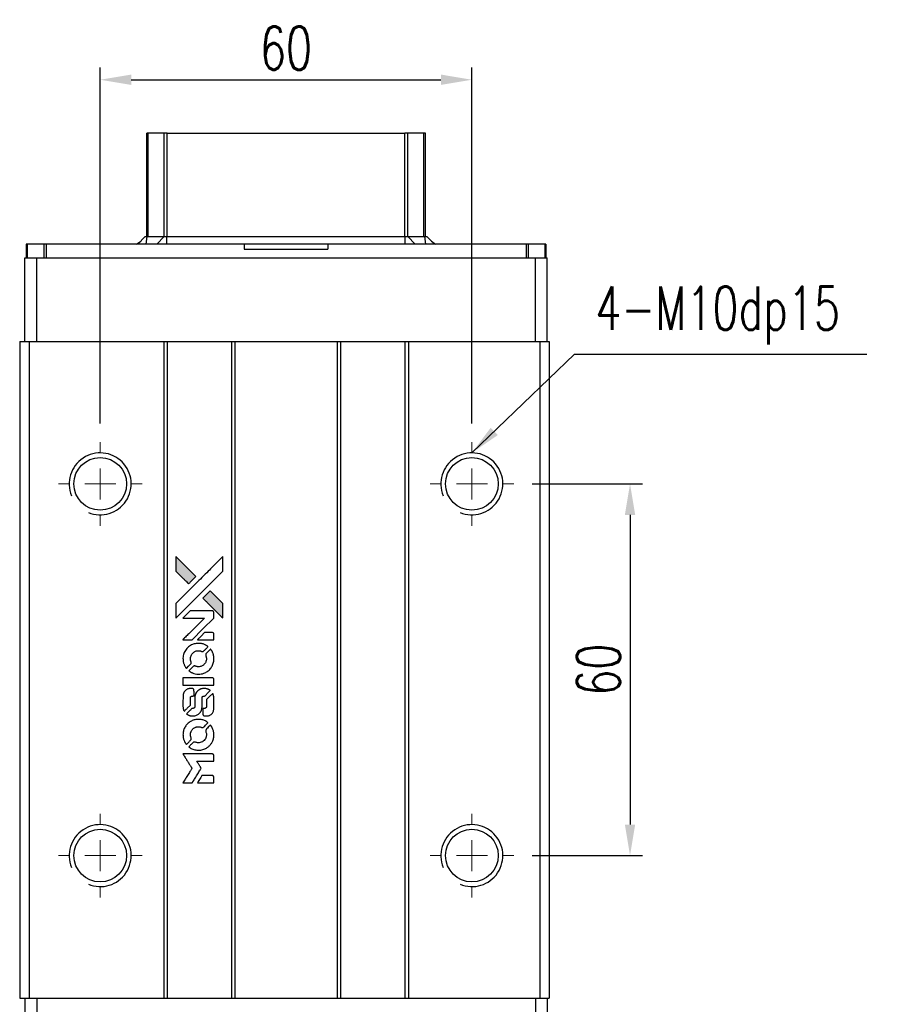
# Model space of a CAD drawing. Header units: millimetres. Extents: x 27 to 525, y 614 to 1051.
# Tile 2 of 3: x 67 to 208, y 892 to 1051. Entities that reach past the tile are written whole.
import ezdxf

# ---------------------------------------------------------------- set-up
doc = ezdxf.new("R2010")
doc.units = ezdxf.units.MM
doc.header["$PDSIZE"] = -1
doc.layers.add('DIM', color=4, linetype='Continuous')
doc.styles.add('DIM-7', font='SIMPLEX.shx', dxfattribs={"width": 0.7, "bigfont": 'chineset.shx'})
doc.dimstyles.new('CNS', dxfattribs={"dimtxt": 3.5, "dimasz": 2.5, "dimexe": 1, "dimexo": 1.5, "dimgap": 0.09, "dimtad": 0, "dimdsep": 46, "dimtxsty": 'DIM-7', "dimcen": 0.09, "dimclrd": 1, "dimclre": 1, "dimclrt": 4, "dimadec": 0, "dimazin": 0, "dimtfac": 1, "dimtix": 1, "dimtmove": 2, "dimatfit": 3, "dimfxl": 1, "dimtvp": 0.971429, "dimtolj": 1, "dimarcsym": 0})

# ---------------------------------------------------------------- blocks, each defined once
blk = doc.blocks.new('SW_CENTERMARKSYMBOL_0')
at = {"color": 0, "linetype": 'Continuous', "lineweight": 18}
for p, q in [((0, 5), (0, 6.75)), ((0, 0), (0, 2.5)), ((-5, 0), (-6.75, 0)), ((0, 0), (-2.5, 0)), ((0, 0), (0, -2.5)), ((0, 0), (2.5, 0)), ((5, 0), (6.75, 0)), ((0, -5), (0, -6.75))]:
    blk.add_line(p, q, dxfattribs=at)
blk = doc.blocks.new('SW_CENTERMARKSYMBOL_1')
at = {"color": 0, "linetype": 'Continuous', "lineweight": 18}
for p, q in [((0, 5), (0, 6.75)), ((0, 0), (0, 2.5)), ((-5, 0), (-6.75, 0)), ((0, 0), (-2.5, 0)), ((0, 0), (0, -2.5)), ((0, 0), (2.5, 0)), ((5, 0), (6.75, 0)), ((0, -5), (0, -6.75))]:
    blk.add_line(p, q, dxfattribs=at)
blk = doc.blocks.new('SW_CENTERMARKSYMBOL_2')
at = {"color": 0, "linetype": 'Continuous', "lineweight": 18}
for p, q in [((0, 5), (0, 6.75)), ((0, 0), (0, 2.5)), ((-5, 0), (-6.75, 0)), ((0, 0), (-2.5, 0)), ((0, 0), (0, -2.5)), ((0, 0), (2.5, 0)), ((5, 0), (6.75, 0)), ((0, -5), (0, -6.75))]:
    blk.add_line(p, q, dxfattribs=at)
blk = doc.blocks.new('SW_CENTERMARKSYMBOL_3')
at = {"color": 0, "linetype": 'Continuous', "lineweight": 18}
for p, q in [((0, 5), (0, 6.75)), ((0, 0), (0, 2.5)), ((-5, 0), (-6.75, 0)), ((0, 0), (-2.5, 0)), ((0, 0), (0, -2.5)), ((0, 0), (2.5, 0)), ((5, 0), (6.75, 0)), ((0, -5), (0, -6.75))]:
    blk.add_line(p, q, dxfattribs=at)
blk = doc.blocks.new('LOGO2')
at = {"linetype": 'Continuous'}
h = blk.add_hatch(color=22, dxfattribs=at)
h.dxf.hatch_style = 1
h.paths.add_polyline_path([(583.53, 1429.73), (583.53, 1428.55), (583.53, 1427.37), (584.56, 1426.35, 0.000288), (584.95, 1425.96, 0.000479), (585.28, 1425.63, 0.000013), (585.58, 1425.34, 0.197177), (585.59, 1425.34, 0.197497), (585.59, 1425.34, 0.00004), (585.76, 1425.51, 0.000834), (585.95, 1425.7, 0.000506), (586.18, 1425.92), (586.76, 1426.5), (585.15, 1428.12)])
h.paths.add_polyline_path([(589.06, 1424.2), (588.47, 1423.62, 0.000476), (588.25, 1423.39, 0.000789), (588.06, 1423.2, 0.000035), (587.89, 1423.03, 0.19758), (587.89, 1423.03, 0.198396), (587.89, 1423.02, 0.000019), (588.12, 1422.79, 0.000582), (588.38, 1422.53, 0.000351), (588.68, 1422.23, 0.000108), (589.98, 1420.93, 0.000692), (590.64, 1420.28, 0.000077), (591.09, 1419.83, 0.197527), (591.11, 1419.82, 0.410181), (591.12, 1419.83, 0.000493), (591.12, 1420.07, 0.002424), (591.12, 1420.41, 0.000529), (591.12, 1420.98), (591.12, 1422.14), (590.09, 1423.17)])
at = {"color": 22}
for points in [[(584.56, 1426.35, 0.000288), (584.95, 1425.96, 0.000479), (585.28, 1425.63, 0.000013), (585.58, 1425.34, 0.197177), (585.59, 1425.34, 0.197497), (585.59, 1425.34, 0.00004), (585.76, 1425.51, 0.000836), (585.95, 1425.7, 0.000505), (586.18, 1425.92), (586.76, 1426.5), (585.15, 1428.12), (583.53, 1429.73), (583.53, 1428.55), (583.53, 1427.37)], [(584.95, 1421.21, -0.000056), (585.66, 1421.92, -0.000021), (586.65, 1422.91, -0.000021), (587.73, 1423.99, -0.000025), (588.75, 1425), (591.12, 1427.37), (591.12, 1428.54), (591.12, 1429.72), (589.52, 1428.13, 0.000274), (588.76, 1427.37, 0.000123), (587.75, 1426.37, 0.000121), (586.69, 1425.31, 0.000165), (585.73, 1424.35), (583.53, 1422.16), (583.53, 1420.98), (583.53, 1419.8)], [(588.68, 1422.23, 0.000108), (589.98, 1420.93, 0.000692), (590.64, 1420.28, 0.000077), (591.09, 1419.83, 0.197527), (591.11, 1419.82, 0.410182), (591.12, 1419.83, 0.000493), (591.12, 1420.07, 0.002424), (591.12, 1420.41, 0.000529), (591.12, 1420.98), (591.12, 1422.14), (590.09, 1423.17), (589.06, 1424.2), (588.47, 1423.62, 0.000476), (588.25, 1423.39, 0.000789), (588.06, 1423.2, 0.000035), (587.89, 1423.03, 0.19758), (587.89, 1423.03, 0.198396), (587.89, 1423.02, 0.000019), (588.12, 1422.79, 0.000582), (588.38, 1422.53, 0.000351)], [(585.41, 1416.31), (586.17, 1416.31), (587.91, 1418.06), (589.66, 1419.81), (589.66, 1420.29, 0.0008), (589.66, 1420.61, 0.010795), (589.65, 1420.72, 0.030495), (589.64, 1420.78, 0.080372), (589.63, 1420.83, 0.03816), (589.6, 1420.87, 0.041799), (589.57, 1420.91, 0.042486), (589.53, 1420.93, 0.042078), (589.49, 1420.96, 0.099276), (589.43, 1420.97, 0.003302), (589.19, 1420.97, 0.002586), (588.77, 1420.98, 0.000204), (587.64, 1420.97), (585.83, 1420.97), (585.25, 1420.39), (584.66, 1419.81), (586.4, 1419.8), (588.14, 1419.79), (586.42, 1418.08, 0.000253), (585.76, 1417.42, 0.000412), (585.2, 1416.87, 0.000041), (584.7, 1416.36, 0.041338), (584.68, 1416.34), (584.66, 1416.31)], [(588.34, 1416.31), (589.66, 1416.31), (589.66, 1416.8), (589.65, 1417.29), (589.62, 1417.35, 0.03146), (589.6, 1417.37, 0.026444), (589.58, 1417.4, 0.026444), (589.55, 1417.42, 0.031457), (589.53, 1417.44), (589.47, 1417.47), (588.82, 1417.48), (588.17, 1417.48), (587.6, 1416.9, 0.000745), (587.38, 1416.68, 0.001228), (587.19, 1416.49, 0.000087), (587.03, 1416.32, 0.195134), (587.03, 1416.32, 0.412117), (587.03, 1416.31, 0.000048), (587.41, 1416.31, 0.00109), (587.84, 1416.31, 0.000653)], [(584.7, 1412.97, 0.023681), (584.73, 1412.76, 0.022402), (584.78, 1412.55, 0.021929), (584.85, 1412.35, 0.020503), (584.94, 1412.15, 0.013745), (585, 1412.03, 0.009767), (585.07, 1411.9, 0.009658), (585.15, 1411.79, 0.027804), (585.21, 1411.71), (585.23, 1411.69), (585.59, 1412.05, 0.002053), (585.77, 1412.23, 0.006738), (585.88, 1412.35, 0.007826), (585.96, 1412.43, 0.063909), (585.99, 1412.47, 0.061532), (586.01, 1412.54, 0.068674), (586.02, 1412.6, 0.052072), (586, 1412.68, 0.019648), (585.97, 1412.79, -0.018366), (585.93, 1412.92, -0.0288), (585.9, 1413.04, -0.029061), (585.89, 1413.16, -0.019155), (585.89, 1413.29, -0.053809), (585.94, 1413.58, -0.058833), (586.04, 1413.85, -0.058566), (586.2, 1414.09, -0.052525), (586.42, 1414.29, -0.044733), (586.61, 1414.4, -0.040573), (586.82, 1414.49, -0.041123), (587.04, 1414.53, -0.04951), (587.25, 1414.54, -0.017369), (587.34, 1414.53, -0.024255), (587.43, 1414.51, -0.023787), (587.52, 1414.49, -0.015798), (587.61, 1414.45, 0.010631), (587.67, 1414.43, 0.033653), (587.71, 1414.42, 0.037806), (587.76, 1414.41, 0.016307), (587.81, 1414.41, 0.068179), (587.92, 1414.43, 0.095747), (588, 1414.47, 0.033418), (588.11, 1414.57, 0.002133), (588.42, 1414.88, 0.001452), (588.59, 1415.06, 0.012393), (588.67, 1415.14, 0.020479), (588.71, 1415.19, 0.344362), (588.71, 1415.21, 0.074287), (588.66, 1415.25, 0.005454), (588.53, 1415.34, 0.008391), (588.39, 1415.42, 0.017097), (588.27, 1415.48, 0.027375), (588.04, 1415.58, 0.02835), (587.8, 1415.66, 0.027723), (587.54, 1415.7, 0.023913), (587.27, 1415.72, 0.027047), (586.94, 1415.72, 0.031685), (586.64, 1415.67, 0.032425), (586.35, 1415.59, 0.031013), (586.07, 1415.47, 0.037914), (585.73, 1415.27, 0.040153), (585.44, 1415.03, 0.039834), (585.18, 1414.74, 0.036173), (584.97, 1414.4, 0.040752), (584.83, 1414.08, 0.035885), (584.73, 1413.71, 0.035491), (584.68, 1413.34, 0.037615)], [(585.71, 1411.22, 0.018008), (585.82, 1411.15, 0.009842), (585.95, 1411.07, 0.009807), (586.1, 1411, 0.015716), (586.22, 1410.94, 0.048467), (586.66, 1410.8, 0.045841), (587.14, 1410.75, 0.046006), (587.61, 1410.78, 0.049638), (588.06, 1410.9, 0.064819), (588.64, 1411.2, 0.06695), (589.11, 1411.65, 0.066691), (589.45, 1412.2, 0.063505), (589.65, 1412.83, 0.03135), (589.66, 1413, 0.010439), (589.67, 1413.24, 0.010391), (589.66, 1413.47, 0.032408), (589.64, 1413.63, 0.015696), (589.61, 1413.82, 0.018095), (589.56, 1414, 0.018551), (589.5, 1414.17, 0.018352), (589.42, 1414.33, 0.015568), (589.37, 1414.44, 0.009832), (589.29, 1414.56, 0.009795), (589.22, 1414.68, 0.023727), (589.16, 1414.76), (589.13, 1414.79), (588.77, 1414.43, 0.001528), (588.57, 1414.23, 0.010022), (588.47, 1414.12, 0.019586), (588.41, 1414.06, 0.061865), (588.38, 1414.01, 0.055054), (588.35, 1413.93, 0.061607), (588.35, 1413.85, 0.048725), (588.36, 1413.76, 0.020221), (588.39, 1413.64, -0.017722), (588.43, 1413.52, -0.02685), (588.45, 1413.4, -0.02759), (588.46, 1413.29, -0.020233), (588.46, 1413.17, -0.04793), (588.43, 1412.93, -0.048386), (588.35, 1412.7, -0.047866), (588.22, 1412.49, -0.044964), (588.06, 1412.3, -0.04333), (587.87, 1412.15, -0.050921), (587.66, 1412.03, -0.051473), (587.43, 1411.97, -0.0459), (587.19, 1411.94, -0.019014), (587.07, 1411.95, -0.024114), (586.96, 1411.96, -0.025081), (586.86, 1411.99, -0.023892), (586.76, 1412.02, 0.008624), (586.68, 1412.05, 0.026486), (586.62, 1412.06, 0.035074), (586.58, 1412.07, 0.02756), (586.52, 1412.07, 0.087163), (586.44, 1412.06, 0.073291), (586.36, 1412.01, 0.028074), (586.25, 1411.91, 0.002594), (585.99, 1411.66), (585.62, 1411.29)], [(587.17, 1409), (589.65, 1409), (589.65, 1409.49), (589.65, 1409.98), (589.63, 1410.04, 0.071429), (589.59, 1410.08, 0.054799), (589.54, 1410.13, 0.053585), (589.48, 1410.16, 0.060698), (589.42, 1410.17, 0.033975), (589.32, 1410.18), (588.05, 1410.18, 0.000726), (586.82, 1410.18, 0.001084), (585.74, 1410.17), (584.68, 1410.17), (584.68, 1409.58), (584.68, 1409)], [(584.69, 1405.36, 0.018538), (584.7, 1405.28, 0.010695), (584.72, 1405.2, 0.01068), (584.74, 1405.11, 0.017678), (584.76, 1405.03, 0.013849), (584.79, 1404.95, 0.011814), (584.83, 1404.86, 0.004513), (584.86, 1404.78, 0.290035), (584.88, 1404.77, 0.196418), (584.88, 1404.78, 0.000124), (585.03, 1404.92, 0.001477), (585.19, 1405.08, 0.000898), (585.38, 1405.27), (585.88, 1405.77), (585.88, 1406.39, -0.001471), (585.88, 1406.86, -0.028714), (585.89, 1407, -0.097073), (585.92, 1407.08, -0.084199), (585.98, 1407.15, -0.042698), (586.02, 1407.18, -0.053912), (586.07, 1407.21, -0.051004), (586.12, 1407.22, -0.032967), (586.18, 1407.22, 0.00807), (586.21, 1407.22, 0.003023), (586.26, 1407.22, 0.002994), (586.31, 1407.23, 0.003629), (586.35, 1407.23), (586.46, 1407.24), (586.46, 1407.71, 0.001618), (586.46, 1407.94, 0.005206), (586.45, 1408.09, 0.00535), (586.45, 1408.19, 0.060675), (586.44, 1408.24, 0.048484), (586.43, 1408.26, 0.02389), (586.42, 1408.29, 0.022812), (586.4, 1408.31, 0.02462), (586.38, 1408.34, 0.061781), (586.32, 1408.39, 0.080179), (586.25, 1408.41, 0.048561), (586.16, 1408.43, 0.010021), (585.99, 1408.43, 0.016602), (585.77, 1408.42, 0.031409), (585.6, 1408.4, 0.036474), (585.44, 1408.36, 0.03439), (585.29, 1408.29, 0.065928), (585.06, 1408.13, 0.069066), (584.88, 1407.91, 0.065697), (584.75, 1407.64, 0.051559), (584.69, 1407.33, 0.020904), (584.69, 1407.16, 0.000451), (584.68, 1406.34, 0.000419), (584.68, 1405.52, 0.022759)], [(585.33, 1404.27, 0.023289), (585.45, 1404.2, 0.026845), (585.57, 1404.13, 0.026047), (585.7, 1404.09, 0.019751), (585.85, 1404.04, 0.013249), (585.93, 1404.03, 0.025169), (586, 1404.02, 0.016532), (586.08, 1404.01, 0.002937), (586.24, 1404.01, 0.003317), (586.38, 1404.01, 0.011808), (586.47, 1404.02, 0.01777), (586.53, 1404.02, 0.021476), (586.6, 1404.03, 0.04325), (586.86, 1404.12, 0.045753), (587.1, 1404.24, 0.04649), (587.31, 1404.41, 0.047672), (587.49, 1404.61, 0.025315), (587.54, 1404.69, 0.015208), (587.6, 1404.8, 0.01512), (587.65, 1404.91, 0.022488), (587.69, 1405.01, 0.027857), (587.73, 1405.17, 0.034138), (587.75, 1405.32, 0.014286), (587.76, 1405.55, 0.00124), (587.76, 1406.13, -0.00103), (587.76, 1406.49, -0.002552), (587.76, 1406.75, -0.001594), (587.76, 1406.95, -0.047676), (587.77, 1407, -0.085307), (587.8, 1407.09, -0.097789), (587.87, 1407.15, -0.085947), (587.95, 1407.2, -0.051339), (588.07, 1407.22, 0.014634), (588.11, 1407.22, 0.015028), (588.15, 1407.23, 0.014927), (588.18, 1407.24, 0.059415), (588.2, 1407.24, 0.070595), (588.24, 1407.27, 0.00028), (588.66, 1407.69, 0.000111), (589.08, 1408.11, 0.200239), (589.09, 1408.13, 0.268906), (589.09, 1408.14, 0.001866), (588.98, 1408.2, 0.007532), (588.88, 1408.25, 0.017818), (588.81, 1408.29, 0.013256), (588.72, 1408.32, 0.011636), (588.63, 1408.35, 0.011528), (588.54, 1408.38, 0.012303), (588.45, 1408.4, 0.0423), (588.31, 1408.42, 0.013657), (588.1, 1408.42, 0.013857), (587.89, 1408.42, 0.037428), (587.74, 1408.4, 0.014927), (587.64, 1408.37, 0.0122), (587.53, 1408.34, 0.012518), (587.43, 1408.3, 0.023062), (587.36, 1408.27, 0.065961), (587.08, 1408.08, 0.06055), (586.85, 1407.82, 0.059676), (586.68, 1407.51, 0.060497), (586.6, 1407.16, 0.025683), (586.59, 1407.09, 0.001528), (586.59, 1406.87, 0.002124), (586.59, 1406.59, 0.001173), (586.59, 1406.25, -0.000809), (586.58, 1405.65, -0.017164), (586.58, 1405.48, -0.063931), (586.56, 1405.38, -0.108429), (586.52, 1405.31, -0.052941), (586.47, 1405.28, -0.063675), (586.42, 1405.25, -0.050562), (586.36, 1405.24, -0.020337), (586.27, 1405.23, 0.009897), (586.22, 1405.22, 0.016482), (586.17, 1405.22, 0.019019), (586.14, 1405.21, 0.06043), (586.11, 1405.2, 0.076267), (586.06, 1405.16, 0.00054), (585.68, 1404.77, 0.000307), (585.28, 1404.37, 0.142594), (585.26, 1404.34, 0.232419), (585.27, 1404.33, 0.022995), (585.28, 1404.31, 0.024627), (585.31, 1404.29, 0.015407)], [(587.91, 1404.2, 0.065483), (587.94, 1404.15, 0.053271), (587.98, 1404.1, 0.052018), (588.04, 1404.05, 0.0556), (588.1, 1404.02, 0.036839), (588.14, 1404.01, 0.026922), (588.18, 1404.01, 0.016905), (588.25, 1404, 0.004317), (588.35, 1404, 0.016369), (588.56, 1404.01, 0.029936), (588.74, 1404.03, 0.03418), (588.89, 1404.07, 0.031327), (589.04, 1404.14, 0.046935), (589.23, 1404.25, 0.054053), (589.38, 1404.39, 0.053701), (589.5, 1404.56, 0.045364), (589.58, 1404.76, 0.032479), (589.63, 1404.94, 0.03386), (589.65, 1405.12, 0.013578), (589.66, 1405.4, 0.001155), (589.66, 1406.13, 0.000413), (589.65, 1406.75, 0.005008), (589.65, 1406.99, 0.013199), (589.64, 1407.13, 0.033956), (589.63, 1407.22, 0.013909), (589.6, 1407.32, 0.010864), (589.57, 1407.43, 0.010938), (589.54, 1407.53, 0.028702), (589.51, 1407.6), (589.48, 1407.65), (588.97, 1407.15), (588.46, 1406.65), (588.46, 1406.06, -0.001504), (588.46, 1405.81, -0.00328), (588.46, 1405.62, -0.001901), (588.46, 1405.47, -0.061333), (588.45, 1405.43, -0.063621), (588.43, 1405.38, -0.048633), (588.4, 1405.33, -0.046769), (588.35, 1405.29, -0.047961), (588.3, 1405.26, -0.02678), (588.25, 1405.24, -0.050957), (588.22, 1405.23, -0.029398), (588.17, 1405.22, -0.00401), (588.06, 1405.22), (587.89, 1405.21), (587.89, 1404.74, 0.001061), (587.89, 1404.46, 0.009147), (587.89, 1404.33, 0.020721), (587.9, 1404.26, 0.051619)], [(584.7, 1400.71, 0.024131), (584.73, 1400.49, 0.022344), (584.78, 1400.28, 0.021883), (584.86, 1400.06, 0.020884), (584.95, 1399.85, 0.010669), (585.01, 1399.74, 0.010389), (585.08, 1399.62, 0.010913), (585.15, 1399.51, 0.022227), (585.2, 1399.44), (585.23, 1399.41), (585.6, 1399.78, 0.002452), (585.74, 1399.93, 0.003628), (585.87, 1400.06, 0.001662), (585.97, 1400.17, 0.070159), (585.99, 1400.2, 0.047671), (586, 1400.22, 0.018624), (586.01, 1400.25, 0.017921), (586.01, 1400.29, 0.018804), (586.01, 1400.32, 0.018255), (586.02, 1400.37, 0.041312), (586.01, 1400.41, 0.037164), (586, 1400.44, 0.012342), (585.98, 1400.49, -0.015101), (585.94, 1400.62, -0.035998), (585.91, 1400.72, -0.033244), (585.9, 1400.82, -0.011249), (585.9, 1400.97, -0.004059), (585.9, 1401.1, -0.019693), (585.9, 1401.17, -0.027943), (585.91, 1401.22, -0.014411), (585.93, 1401.3, -0.033089), (585.98, 1401.46, -0.033887), (586.06, 1401.62, -0.034021), (586.16, 1401.77, -0.033942), (586.28, 1401.9, -0.02816), (586.42, 1402.01, -0.035032), (586.56, 1402.11, -0.035269), (586.71, 1402.18, -0.029196), (586.87, 1402.23, -0.037862), (587.07, 1402.27, -0.043657), (587.25, 1402.27, -0.043064), (587.44, 1402.24, -0.035184), (587.63, 1402.18, 0.033699), (587.72, 1402.15, 0.052815), (587.8, 1402.14, 0.059167), (587.88, 1402.14, 0.058972), (587.95, 1402.17, 0.059208), (588.01, 1402.2, 0.021125), (588.08, 1402.26, 0.008691), (588.2, 1402.38, 0.000851), (588.47, 1402.66, 0.001873), (588.61, 1402.8, 0.013884), (588.68, 1402.87, 0.022355), (588.71, 1402.92, 0.341453), (588.71, 1402.93, 0.073011), (588.67, 1402.97, 0.004587), (588.54, 1403.06, 0.00748), (588.4, 1403.14, 0.016837), (588.29, 1403.2, 0.028606), (588.03, 1403.31, 0.031352), (587.77, 1403.39, 0.031004), (587.5, 1403.44, 0.0268), (587.21, 1403.45, 0.026698), (586.9, 1403.44, 0.03002), (586.6, 1403.39, 0.030357), (586.32, 1403.31, 0.028554), (586.05, 1403.19, 0.062944), (585.53, 1402.85, 0.062206), (585.12, 1402.39, 0.062448), (584.83, 1401.84, 0.064355), (584.69, 1401.25, 0.017377), (584.69, 1401.13, 0.008369), (584.68, 1400.98, 0.008367), (584.69, 1400.82, 0.01757)], [(585.71, 1398.95, 0.064158), (586.28, 1398.64, 0.06356), (586.92, 1398.49, 0.064004), (587.57, 1398.5, 0.066747), (588.19, 1398.68, 0.04321), (588.58, 1398.89, 0.044737), (588.91, 1399.17, 0.044901), (589.2, 1399.49, 0.044184), (589.42, 1399.87, 0.026293), (589.54, 1400.15, 0.033344), (589.62, 1400.43, 0.033227), (589.66, 1400.71, 0.025815), (589.67, 1401.02, 0.023119), (589.65, 1401.32, 0.031044), (589.6, 1401.58, 0.031337), (589.52, 1401.84, 0.024258), (589.4, 1402.11, 0.015622), (589.35, 1402.2, 0.008495), (589.28, 1402.31, 0.008415), (589.21, 1402.42, 0.020814), (589.16, 1402.49), (589.13, 1402.53), (588.77, 1402.17, 0.002843), (588.5, 1401.9, 0.033917), (588.41, 1401.79, 0.087906), (588.36, 1401.71, 0.073302), (588.35, 1401.61, 0.022047), (588.35, 1401.56, 0.026465), (588.36, 1401.52, 0.022233), (588.37, 1401.47, 0.009985), (588.39, 1401.4, -0.039011), (588.45, 1401.17, -0.044398), (588.46, 1400.95, -0.045096), (588.44, 1400.72, -0.04265), (588.38, 1400.5, -0.071154), (588.21, 1400.19, -0.068827), (587.96, 1399.94, -0.068713), (587.64, 1399.76, -0.070507), (587.3, 1399.68, -0.028605), (587.15, 1399.67, -0.031418), (587.01, 1399.69, -0.031044), (586.86, 1399.72, -0.02668), (586.72, 1399.76, 0.038913), (586.63, 1399.79, 0.043732), (586.55, 1399.8, 0.047754), (586.47, 1399.8, 0.075756), (586.41, 1399.78, 0.07294), (586.37, 1399.76, 0.003456), (586.27, 1399.67, 0.005023), (586.15, 1399.55, 0.002422), (585.99, 1399.39, 0.000819), (585.85, 1399.25, 0.001349), (585.73, 1399.13, 0.0001), (585.62, 1399.02, 0.205335), (585.62, 1399.02, 0.219821), (585.62, 1399.01, 0.002494), (585.65, 1399, 0.007089), (585.67, 1398.98, 0.004494)], [(585.42, 1393.22), (586.17, 1393.22), (586.3, 1393.42, -0.000297), (586.38, 1393.55, -0.000037), (586.55, 1393.82, -0.000043), (586.75, 1394.15, -0.000036), (586.96, 1394.5, 0.000044), (587.17, 1394.84, 0.000063), (587.36, 1395.14, 0.000035), (587.51, 1395.4, 0.0009), (587.55, 1395.47), (587.62, 1395.57), (587.53, 1395.7, 0.001175), (587.49, 1395.78, 0.000208), (587.4, 1395.92, 0.000225), (587.3, 1396.09, 0.000203), (587.19, 1396.26, -0.000711), (587.09, 1396.42, -0.001119), (587, 1396.56, -0.000263), (586.92, 1396.69, -0.04589), (586.91, 1396.7, -0.519312), (586.92, 1396.71, -0.001914), (587.12, 1396.72, -0.003124), (587.46, 1396.72, -0.000285), (588.28, 1396.72), (589.66, 1396.72), (589.66, 1397.2, 0.001727), (589.66, 1397.54, 0.025279), (589.65, 1397.67, 0.073886), (589.63, 1397.74, 0.07426), (589.6, 1397.8, 0.03264), (589.58, 1397.81, 0.01784), (589.56, 1397.83, 0.017712), (589.54, 1397.85, 0.026854), (589.52, 1397.86), (589.47, 1397.89), (587.07, 1397.89), (584.67, 1397.89), (584.68, 1397.87, -0.004595), (584.7, 1397.85, -0.00016), (584.74, 1397.77, -0.000298), (584.8, 1397.69, -0.000208), (584.86, 1397.59, 0.000986), (585.03, 1397.3, 0.00025), (585.32, 1396.84, 0.000268), (585.63, 1396.35, 0.000436), (585.9, 1395.93, -0.002932), (585.98, 1395.79, -0.004718), (586.06, 1395.67, -0.001113), (586.12, 1395.57, -0.227179), (586.12, 1395.55, -0.045982), (586.11, 1395.54, -0.000145), (586.03, 1395.4, -0.000825), (585.93, 1395.24, -0.000517), (585.81, 1395.06, 0.000056), (585.42, 1394.42, 0.000289), (585.2, 1394.07, 0.000481), (585.04, 1393.81, 0.000418), (584.87, 1393.54), (584.67, 1393.22)], [(588.34, 1393.22), (589.66, 1393.22), (589.66, 1393.7, 0.000842), (589.66, 1394, 0.010591), (589.66, 1394.12, 0.028995), (589.65, 1394.18, 0.069543), (589.64, 1394.23, 0.051063), (589.61, 1394.27, 0.039932), (589.57, 1394.31, 0.039414), (589.53, 1394.35, 0.045845), (589.49, 1394.37, 0.094811), (589.44, 1394.39, 0.007124), (589.31, 1394.39, 0.004713), (589.09, 1394.39, 0.000534), (588.59, 1394.39), (587.73, 1394.39), (587.65, 1394.27, 0.000828), (587.44, 1393.92, 0.000879), (587.22, 1393.57, 0.000048), (587.02, 1393.23, 0.137596), (587.01, 1393.22, 0.413028), (587.02, 1393.22, 0.000016), (587.4, 1393.22, 0.000623), (587.83, 1393.22, 0.000374)]]:
    blk.add_lwpolyline(points, format="xyb", close=True, dxfattribs=at)
blk = doc.blocks.new('*D38')
at = {"color": 7, "lineweight": -2}
for p, q in [((79.63, 985.44), (79.63, 1042.91)), ((139.63, 985.44), (139.63, 1042.91)), ((84.63, 1040.91), (134.63, 1040.91))]:
    blk.add_line(p, q, dxfattribs=at)
at = {"color": 7}
for points in [[(84.63, 1041.75), (84.63, 1040.08), (79.63, 1040.91)], [(134.63, 1041.75), (134.63, 1040.08), (139.63, 1040.91)]]:
    blk.add_solid(points, dxfattribs=at)
at = {"layer": 'DEFPOINTS', "color": 0}
for p in [(139.63, 1040.91), (79.63, 982.44), (139.63, 982.44)]:
    blk.add_point(p, dxfattribs=at)
at = {"color": 7, "insert": (109.63, 1046.01), "char_height": 7, "attachment_point": 5, "style": 'DIM-7'}
blk.add_mtext('\\A1;60', dxfattribs=at)
blk = doc.blocks.new('*D39')
at = {"color": 7, "lineweight": -2}
for p, q in [((149.38, 975.69), (167.16, 975.69)), ((165.16, 970.69), (165.16, 920.69)), ((149.38, 915.69), (167.16, 915.69))]:
    blk.add_line(p, q, dxfattribs=at)
at = {"color": 7}
for points in [[(164.33, 970.69), (165.99, 970.69), (165.16, 975.69)], [(164.33, 920.69), (165.99, 920.69), (165.16, 915.69)]]:
    blk.add_solid(points, dxfattribs=at)
at = {"layer": 'DEFPOINTS', "color": 0}
for p in [(146.38, 975.69), (146.38, 915.69), (165.16, 915.69)]:
    blk.add_point(p, dxfattribs=at)
at = {"color": 7, "insert": (160.06, 945.69), "char_height": 7, "attachment_point": 5, "rotation": 90, "style": 'DIM-7'}
blk.add_mtext('\\A1;60', dxfattribs=at)

msp = doc.modelspace()

# ---------------------------------------------------------------- linework, layer by layer
at = {"color": 7, "linetype": 'Continuous', "lineweight": 25}
for p, q in [((87.129, 1015.593), (87.129, 1032.311)), ((87.369, 1015.593), (87.369, 1032.311)), ((89.945, 1015.593), (89.945, 1032.311)), ((90.439, 1032.311), (128.819, 1032.311)), ((90.439, 1015.593), (90.439, 1032.311)), ((128.819, 1015.593), (128.819, 1032.311)), ((129.314, 1015.593), (129.314, 1032.311)), ((131.89, 1015.593), (131.89, 1032.311)), ((132.129, 1015.593), (132.129, 1032.311)), ((85.688, 1014.393), (86.888, 1015.593)), ((86.888, 1015.593), (87.225, 1015.593)), ((87.037, 1014.393), (87.225, 1015.593)), ((87.225, 1015.593), (89.976, 1015.593)), ((88.778, 1014.393), (89.976, 1015.593)), ((89.976, 1015.593), (90.375, 1015.593)), ((90.375, 1014.393), (90.375, 1015.593)), ((90.375, 1015.593), (128.883, 1015.593)), ((128.883, 1014.393), (128.883, 1015.593)), ((128.883, 1015.593), (129.283, 1015.593)), ((130.48, 1014.393), (129.283, 1015.593)), ((129.283, 1015.593), (132.034, 1015.593)), ((132.222, 1014.393), (132.034, 1015.593)), ((132.034, 1015.593), (132.371, 1015.593)), ((133.571, 1014.393), (132.371, 1015.593)), ((67.679, 1014.393), (67.679, 1012.193)), ((67.826, 1014.393), (67.679, 1014.393)), ((67.826, 1014.393), (67.826, 1012.193)), ((70.533, 1014.393), (67.826, 1014.393)), ((70.533, 1014.393), (70.533, 1012.193)), ((70.887, 1014.393), (70.533, 1014.393)), ((70.887, 1014.393), (70.887, 1012.193)), ((102.879, 1014.393), (70.887, 1014.393)), ((85.491, 1014.393), (86.164, 1014.868)), ((102.879, 1014.393), (102.879, 1013.593)), ((116.379, 1014.393), (102.879, 1014.393)), ((116.379, 1014.393), (116.379, 1013.593)), ((148.372, 1014.393), (116.379, 1014.393)), ((133.095, 1014.868), (133.768, 1014.393)), ((148.372, 1014.393), (148.372, 1012.193)), ((148.726, 1014.393), (148.372, 1014.393)), ((148.726, 1014.393), (148.726, 1012.193)), ((151.433, 1014.393), (148.726, 1014.393)), ((151.433, 1014.393), (151.433, 1012.193)), ((151.579, 1014.393), (151.433, 1014.393)), ((151.579, 1014.393), (151.579, 1012.193)), ((102.879, 1013.593), (116.379, 1013.593)), ((67.479, 998.693), (67.479, 1012.193)), ((67.479, 1012.193), (69.379, 1012.193)), ((69.379, 998.693), (69.379, 1012.193)), ((69.379, 1012.193), (149.879, 1012.193)), ((149.879, 998.693), (149.879, 1012.193)), ((149.879, 1012.193), (151.779, 1012.193)), ((151.779, 998.693), (151.779, 1012.193)), ((66.629, 998.693), (66.629, 892.693)), ((66.629, 998.693), (68.179, 998.693)), ((68.179, 998.693), (68.179, 892.693)), ((68.179, 998.693), (89.879, 998.693)), ((89.879, 998.693), (89.879, 892.693)), ((89.879, 998.693), (90.429, 998.693)), ((90.429, 998.693), (90.429, 892.693)), ((90.429, 998.693), (100.829, 998.693)), ((100.829, 998.693), (100.829, 892.693)), ((100.829, 998.693), (101.379, 998.693)), ((101.379, 998.693), (101.379, 892.693)), ((101.379, 998.693), (117.879, 998.693)), ((117.879, 998.693), (117.879, 892.693)), ((117.879, 998.693), (118.429, 998.693)), ((118.429, 998.693), (118.429, 892.693)), ((118.429, 998.693), (128.829, 998.693)), ((128.829, 998.693), (128.829, 892.693)), ((128.829, 998.693), (129.379, 998.693)), ((129.379, 998.693), (129.379, 892.693)), ((129.379, 998.693), (150.579, 998.693)), ((150.579, 998.693), (150.579, 892.693)), ((150.579, 998.693), (152.129, 998.693)), ((152.129, 998.693), (152.129, 892.693)), ((66.629, 892.693), (68.179, 892.693)), ((67.479, 892.693), (67.479, 879.193)), ((68.179, 892.693), (89.879, 892.693)), ((69.379, 892.693), (69.379, 879.193)), ((89.879, 892.693), (90.429, 892.693)), ((90.429, 892.693), (100.829, 892.693)), ((100.829, 892.693), (101.379, 892.693)), ((101.379, 892.693), (117.879, 892.693)), ((117.879, 892.693), (118.429, 892.693)), ((118.429, 892.693), (128.829, 892.693)), ((128.829, 892.693), (129.379, 892.693)), ((129.379, 892.693), (150.579, 892.693)), ((149.879, 892.693), (149.879, 879.193)), ((150.579, 892.693), (152.129, 892.693)), ((151.779, 892.693), (151.779, 879.193))]:
    msp.add_line(p, q, dxfattribs=at)
for centre in [(79.629, 975.693), (139.629, 975.693), (79.629, 915.693), (139.629, 915.693)]:
    msp.add_circle(centre, 4.25, dxfattribs=at)
for centre in [(79.629, 975.693), (139.629, 975.693), (79.629, 915.693), (139.629, 915.693)]:
    msp.add_arc(centre, 5, 247.5, 202.5)
for points, knots in [([(87.369, 1032.311), (87.307, 1032.311), (87.242, 1032.311), (87.152, 1032.311), (87.129, 1032.311), (87.129, 1032.311)], [0, 0, 0, 0, 0.5, 0.5, 1, 1, 1, 1]), ([(89.945, 1032.311), (89.898, 1032.311), (89.804, 1032.311), (89.514, 1032.311), (89.319, 1032.311), (88.847, 1032.311), (88.572, 1032.311), (87.985, 1032.311), (87.674, 1032.311), (87.369, 1032.311)], [0, 0, 0, 0, 0.25, 0.25, 0.5, 0.5, 0.75, 0.75, 1, 1, 1, 1]), ([(90.439, 1032.311), (90.385, 1032.311), (90.327, 1032.311), (90.215, 1032.311), (90.16, 1032.311), (90.067, 1032.311), (90.028, 1032.311), (89.971, 1032.311), (89.953, 1032.311), (89.945, 1032.311)], [0, 0, 0, 0, 0.25, 0.25, 0.5, 0.5, 0.75, 0.75, 1, 1, 1, 1]), ([(129.314, 1032.311), (129.306, 1032.311), (129.288, 1032.311), (129.231, 1032.311), (129.192, 1032.311), (129.099, 1032.311), (129.044, 1032.311), (128.932, 1032.311), (128.874, 1032.311), (128.819, 1032.311)], [0, 0, 0, 0, 0.25, 0.25, 0.5, 0.5, 0.75, 0.75, 1, 1, 1, 1]), ([(131.89, 1032.311), (131.584, 1032.311), (131.274, 1032.311), (130.687, 1032.311), (130.412, 1032.311), (129.94, 1032.311), (129.744, 1032.311), (129.455, 1032.311), (129.361, 1032.311), (129.314, 1032.311)], [0, 0, 0, 0, 0.25, 0.25, 0.5, 0.5, 0.75, 0.75, 1, 1, 1, 1]), ([(132.129, 1032.311), (132.129, 1032.311), (132.107, 1032.311), (132.017, 1032.311), (131.952, 1032.311), (131.89, 1032.311)], [0, 0, 0, 0, 0.5, 0.5, 1, 1, 1, 1])]:
    msp.add_open_spline(points, degree=3, knots=knots, dxfattribs=at)

# ---------------------------------------------------------------- block references
at = {"color": 7, "linetype": 'Continuous', "lineweight": 0}
for name, p in [('SW_CENTERMARKSYMBOL_0', (79.629, 975.693)), ('SW_CENTERMARKSYMBOL_2', (139.629, 975.693)), ('SW_CENTERMARKSYMBOL_1', (79.629, 915.693)), ('SW_CENTERMARKSYMBOL_3', (139.629, 915.693))]:
    msp.add_blockref(name, p, dxfattribs=at)
at = {"layer": 'DIM'}
msp.add_blockref('LOGO2', (-491.689, -465.773), dxfattribs=at)

# ---------------------------------------------------------------- texts
at = {"color": 0, "insert": (159.566, 998.21), "char_height": 7, "attachment_point": 7, "style": 'DIM-7'}
msp.add_mtext('\\A1;4-M10dp15', dxfattribs=at)

# ---------------------------------------------------------------- dimensions: what is measured, and where the dimension line sits
at = {"color": 0}
dim = msp.add_linear_dim(base=(139.629, 1040.913), p1=(79.629, 982.443), p2=(139.629, 982.443), dimstyle='CNS', override={"dimscale": 2, "dimgap": 0.8, "dimtad": 1, "dimclrd": 7, "dimclre": 7, "dimclrt": 7, "dimadec": 2, "dimazin": 2, "dimtmove": 1}, dxfattribs=at)
dim.commit()
dim.dimension.update_dxf_attribs({"geometry": '*D38', "text_midpoint": (109.629, 1046.013)})
dim = msp.add_linear_dim(base=(165.16, 915.693), p1=(146.379, 975.693), p2=(146.379, 915.693), angle=90, dimstyle='CNS', override={"dimscale": 2, "dimgap": 0.8, "dimtad": 1, "dimclrd": 7, "dimclre": 7, "dimclrt": 7, "dimadec": 2, "dimazin": 2, "dimtmove": 1}, dxfattribs=at)
dim.commit()
dim.dimension.update_dxf_attribs({"geometry": '*D39', "text_midpoint": (160.06, 945.693)})

# ---------------------------------------------------------------- leaders
at = {"color": 0, "annotation_type": 0, "has_hookline": 1, "hookline_direction": 0, "text_width": 40.6}
msp.add_leader([(139.629, 980.693), (156.214, 996.61), (161.214, 996.61)], dimstyle='CNS', override={"dimscale": 2, "dimgap": 0.8, "dimtad": 1, "dimclrd": 7, "dimclre": 4, "dimtmove": 1}, dxfattribs=at)

doc.saveas('drawing.dxf')
